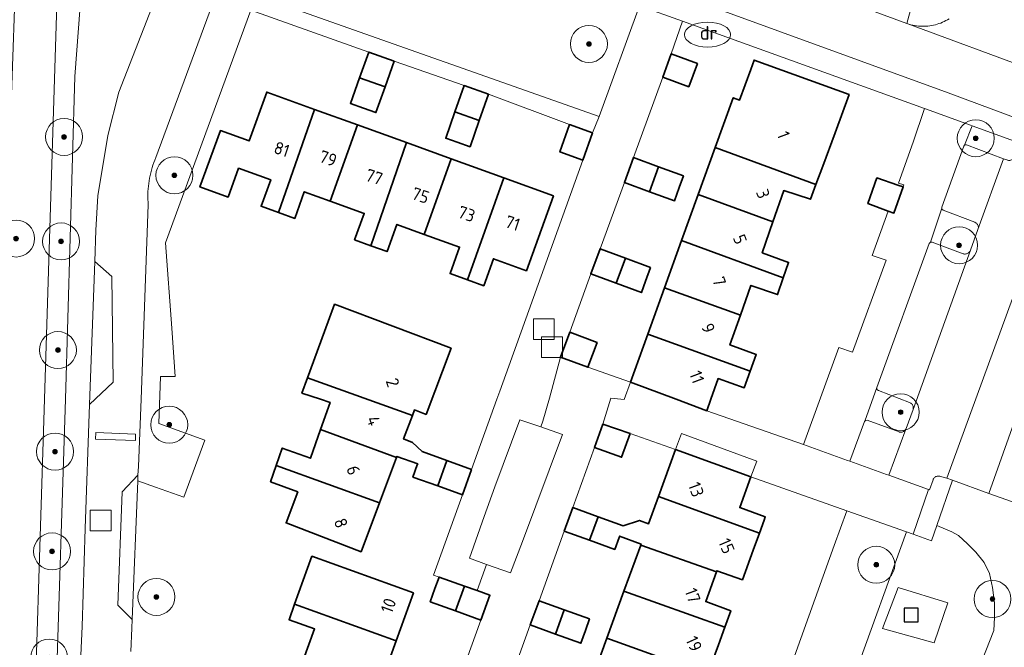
# Model space of a CAD drawing. Extents: x 154222 to 160093, y 456746 to 462495.
# Tile 228 of 254: x 158681 to 158787, y 461223 to 461291. Entities that reach past the tile are written whole.
import ezdxf
from ezdxf.enums import TextEntityAlignment as Align

# ---------------------------------------------------------------- set-up
doc = ezdxf.new("R2010")
doc.units = 0
doc.header["$LTSCALE"] = 0.75
doc.layers.get('0').update_dxf_attribs({"linetype": 'CONTINUOUS'})
for name, color, linetype, lineweight in [('B-XX-GR-BEPLANTING_CULTUUR_BODEMBEDEKKER-GV', 252, 'CONTINUOUS', 18), ('B-XX-GR-BEPLANTING_CULTUUR_BOSPLANTSOEN-GV', 252, 'CONTINUOUS', 18), ('B-XX-GR-BEPLANTING_CULTUUR_HEESTERS-GV', 252, 'CONTINUOUS', 18), ('B-XX-GR-BEPLANTING_CULTUUR_ROOS-GV', 252, 'CONTINUOUS', 18), ('B-XX-GR-BEPLANTING_CULTUUR_VASTE PLANTENVAK-GV', 252, 'CONTINUOUS', 18), ('B-XX-GR-BOOM-S', 252, 'CONTINUOUS', 25), ('B-XX-IE-MEUBILAIR_WEGMEUBILAIR-S', 252, 'CONTINUOUS', 25), ('B-XX-OG-BEBOUWING-GV', 6, 'CONTINUOUS', 35), ('B-XX-OG-BEBOUWING-T18', 1, 'CONTINUOUS', 18), ('B-XX-OG-TERREIN_CULTUURSCHEIDING-GV', 252, 'CONTINUOUS', 18), ('B-XX-OG-TERREIN_ERF-GV', 252, 'CONTINUOUS', 18), ('B-XX-OG-WATER_SLOOT-GV', 252, 'CONTINUOUS', 18), ('B-XX-RI-DRAINAGE_PUT-S', 252, 'CONTINUOUS', 25), ('B-XX-RI-GWA_RIOOLPUT-S', 252, 'CONTINUOUS', 25), ('B-XX-VH-VERHARDING_BETONSTRAATSTEEN-GV', 252, 'CONTINUOUS', 18), ('B-XX-VH-VERHARDING_STRAATBAKSTEEN-GV', 252, 'CONTINUOUS', 18), ('B-XX-VH-VERHARDING_TEGEL-GV', 252, 'CONTINUOUS', 18)]:
    doc.layers.add(name, color=color, linetype=linetype, lineweight=lineweight)
doc.styles.add('NLCS-ISO', font='NLCS-ISO.ttf')
doc.styles.add('NLCS-ISO-M-T18', font='NLCS-ISO.ttf', dxfattribs={"height": 1.8})

# ---------------------------------------------------------------- blocks, each defined once
blk = doc.blocks.new('SRI-PUT_INSPECTIEPUT_RIOOLPUT-SO')
at = {"color": 0, "linetype": 'ByBlock', "lineweight": 18}
blk.add_lwpolyline([(-1.125, -1.125), (1.125, -1.125), (1.125, 1.125), (-1.125, 1.125)], close=True, dxfattribs=at)
blk = doc.blocks.new('SKL-WATER_DRAINAGEPUT-SO')
at = {"color": 0, "linetype": 'ByBlock', "lineweight": 18}
blk.add_ellipse((0, 0), major_axis=(2.5, 0), ratio=0.54, dxfattribs=at)
at = {"color": 0, "linetype": 'ByBlock', "lineweight": 18, "style": 'NLCS-ISO'}
blk.add_text('dr', height=1.5, dxfattribs=at).set_placement((0.12, 0.19), align=Align.MIDDLE_CENTER)
blk = doc.blocks.new('SIE-WEG_SPEELTOESTEL-SO')
at = {"flags": 128}
blk.add_lwpolyline([(-0.75, -0.75), (0.75, -0.75), (0.75, 0.75), (-0.75, 0.75)], close=True, dxfattribs=at)
blk = doc.blocks.new('SGR-BOOM_01-SO')
at = {"linetype": 'ByBlock', "lineweight": 18}
h = blk.add_hatch(color=0, dxfattribs=at)
h.dxf.hatch_style = 1
edge = h.paths.add_edge_path()
edge.add_arc((0, 0), 0.25, 0, 360)
at = {"color": 0, "linetype": 'ByBlock', "lineweight": 18}
for radius in [2, 0.25]:
    blk.add_circle((0, 0), radius, dxfattribs=at)

msp = doc.modelspace()

# ---------------------------------------------------------------- linework, layer by layer
at = {"layer": 'B-XX-GR-BEPLANTING_CULTUUR_BODEMBEDEKKER-GV'}
msp.add_lwpolyline([(158690.47, 461263.276), (158688.625, 461264.908), (158688.054, 461249.438), (158690.623, 461251.84)], close=True, dxfattribs=at)
at = {"layer": 'B-XX-GR-BEPLANTING_CULTUUR_BOSPLANTSOEN-GV'}
for points in [[(158701.631, 461293.453), (158695.236, 461276.15), (158695.125, 461275.881), (158695.021, 461275.609), (158694.925, 461275.335), (158694.837, 461275.058), (158694.756, 461274.778), (158694.683, 461274.497), (158694.617, 461274.213), (158694.56, 461273.928), (158694.51, 461273.641), (158694.468, 461273.354), (158694.434, 461273.065), (158694.408, 461272.775), (158694.39, 461272.485), (158694.38, 461272.194), (158694.378, 461271.903), (158694.384, 461271.612), (158694.398, 461271.322), (158694.419, 461271.046), (158693.647, 461249.999), (158693.347, 461242.718), (158693.309, 461241.792), (158693.284, 461241.183), (158695.209, 461240.5), (158698.276, 461239.412), (158700.537, 461245.591), (158695.552, 461247.364), (158695.739, 461252.475), (158697.331, 461252.464), (158696.954, 461257.684), (158696.284, 461266.937), (158705.508, 461292.097)], [(158791.03, 461237.812), (158785.392, 461239.795), (158781.454, 461241.236), (158779.783, 461236.338), (158781.402, 461235.672), (158782.104, 461235.25), (158783.111, 461234.367), (158784.014, 461233.451), (158784.893, 461232.335), (158785.474, 461231.147), (158785.807, 461229.62), (158786.017, 461227.973), (158786.014, 461226.377), (158785.933, 461224.989), (158783.748, 461219.405)], [(158770.844, 461220.021), (158776.482, 461235.671), (158770.017, 461237.928), (158768.674, 461234.191), (158768.168, 461232.781), (158759.017, 461207.312)]]:
    msp.add_lwpolyline(points, dxfattribs=at)
msp.add_lwpolyline([(158778.534, 461281.407), (158778.434, 461281.443), (158777.228, 461277.81), (158775.622, 461273.386), (158776.212, 461273.183), (158776.134, 461272.971), (158775.136, 461270.142), (158774.52, 461270.354), (158772.778, 461265.552), (158774.285, 461265.039), (158770.664, 461255.08), (158769.164, 461255.594), (158765.34, 461245.097), (158770.119, 461243.385), (158770.351, 461243.301), (158771.93, 461247.579), (158771.997, 461247.641), (158773.267, 461251.271), (158778.955, 461266.859), (158779.091, 461266.99), (158780.308, 461270.666), (158780.311, 461270.763), (158782.682, 461277.391), (158782.779, 461277.481), (158783.598, 461279.58), (158783.409, 461279.648)], close=True, dxfattribs=at)
at = {"layer": 'B-XX-GR-BEPLANTING_CULTUUR_HEESTERS-GV'}
msp.add_lwpolyline([(158778.651, 461298.437), (158776.526, 461290.645), (158776.653, 461290.598), (158776.968, 461290.511), (158777.168, 461290.464), (158777.37, 461290.424), (158777.574, 461290.393), (158777.778, 461290.369), (158777.983, 461290.353), (158778.189, 461290.346), (158778.395, 461290.346), (158778.6, 461290.354), (158778.806, 461290.371), (158779.01, 461290.395), (158779.213, 461290.427), (158779.415, 461290.467), (158779.615, 461290.515), (158779.813, 461290.571), (158780.009, 461290.634), (158780.202, 461290.705), (158780.392, 461290.783), (158780.579, 461290.869), (158780.763, 461290.962), (158780.943, 461291.062), (158781.119, 461291.169)], dxfattribs=at)
for points in [[(158780.306, 461270.57), (158780.308, 461270.666), (158779.091, 461266.99), (158779.279, 461266.991), (158782.637, 461265.73), (158782.708, 461265.716), (158782.781, 461265.71), (158782.854, 461265.712), (158782.926, 461265.721), (158782.996, 461265.739), (158783.065, 461265.764), (158783.13, 461265.797), (158783.191, 461265.837), (158783.247, 461265.883), (158783.298, 461265.935), (158783.343, 461265.992), (158783.382, 461266.054), (158783.413, 461266.119), (158784.23, 461268.353), (158784.251, 461268.42), (158784.265, 461268.489), (158784.271, 461268.559), (158784.269, 461268.629), (158784.258, 461268.699), (158784.24, 461268.767), (158784.215, 461268.832), (158784.182, 461268.894), (158784.142, 461268.952), (158784.096, 461269.005), (158784.044, 461269.053), (158783.988, 461269.094), (158783.926, 461269.128), (158783.89, 461269.145), (158780.451, 461270.444)], [(158773.294, 461251.065), (158773.267, 461251.271), (158771.997, 461247.641), (158772.065, 461247.702), (158772.245, 461247.732), (158775.686, 461246.465), (158775.752, 461246.446), (158775.82, 461246.435), (158775.888, 461246.431), (158775.957, 461246.436), (158776.024, 461246.448), (158776.09, 461246.468), (158776.152, 461246.496), (158776.212, 461246.531), (158776.266, 461246.573), (158776.316, 461246.62), (158776.359, 461246.673), (158776.414, 461246.759), (158776.445, 461246.843), (158777.199, 461248.901), (158777.215, 461248.97), (158777.223, 461249.04), (158777.223, 461249.111), (158777.215, 461249.182), (158777.199, 461249.251), (158777.176, 461249.317), (158777.145, 461249.381), (158777.107, 461249.441), (158777.062, 461249.496), (158777.012, 461249.546), (158776.957, 461249.59), (158776.896, 461249.627), (158776.832, 461249.658), (158776.824, 461249.661), (158773.455, 461250.934)], [(158736.91, 461247.003), (158734.654, 461247.771), (158731.949, 461240.514), (158730.761, 461237.307), (158729.178, 461232.798), (158731.045, 461232.136), (158733.638, 461231.217), (158734.925, 461234.624), (158739.26, 461246.202)]]:
    msp.add_lwpolyline(points, close=True, dxfattribs=at)
at = {"layer": 'B-XX-GR-BEPLANTING_CULTUUR_ROOS-GV'}
msp.add_lwpolyline([(158788.587, 461277.779), (158783.598, 461279.58), (158782.779, 461277.481), (158782.813, 461277.512), (158782.99, 461277.531), (158786.98, 461276.025), (158787.35, 461275.892), (158787.412, 461275.867), (158787.476, 461275.85), (158787.541, 461275.841), (158787.608, 461275.84), (158787.674, 461275.846), (158787.738, 461275.861), (158787.801, 461275.883), (158787.86, 461275.913), (158787.916, 461275.949), (158787.966, 461275.992), (158788.011, 461276.041), (158788.05, 461276.095), (158788.082, 461276.153), (158788.107, 461276.214), (158788.124, 461276.278), (158788.127, 461276.291)], close=True, dxfattribs=at)
at = {"layer": 'B-XX-GR-BEPLANTING_CULTUUR_VASTE PLANTENVAK-GV'}
msp.add_lwpolyline([(158760.274, 461243.319), (158752.131, 461246.291), (158751.504, 461244.574), (158759.647, 461241.602)], close=True, dxfattribs=at)
at = {"layer": 'B-XX-OG-BEBOUWING-GV'}
for points in [[(158721.046, 461286.564), (158718.291, 461287.553), (158717.296, 461284.781), (158720.051, 461283.794)], [(158753.856, 461286.341), (158751.035, 461287.38), (158750.105, 461284.854), (158752.926, 461283.815)], [(158770.299, 461282.956), (158760.002, 461286.7), (158759.63, 461285.676), (158758.429, 461282.374), (158757.735, 461282.613), (158755.799, 461277.252), (158766.689, 461273.24), (158767.427, 461275.226), (158768.767, 461278.832)], [(158720.051, 461283.794), (158717.296, 461284.781), (158716.301, 461282.01), (158717.728, 461281.496), (158719.056, 461281.021)], [(158712.419, 461281.356), (158707.246, 461283.226), (158705.338, 461277.949), (158702.225, 461279.075), (158700.019, 461272.973), (158703.06, 461271.874), (158704.189, 461274.999), (158707.674, 461273.739), (158706.64, 461270.88), (158708.509, 461270.204)], [(158731.239, 461283.009), (158728.602, 461283.929), (158727.61, 461281.085), (158730.247, 461280.167)], [(158717.073, 461279.673), (158712.419, 461281.356), (158708.509, 461270.204), (158710.268, 461269.568), (158711.308, 461272.444), (158714.11, 461271.431)], [(158730.247, 461280.167), (158727.61, 461281.085), (158726.618, 461278.242), (158727.844, 461277.813), (158729.255, 461277.322)], [(158722.366, 461277.759), (158717.073, 461279.673), (158714.11, 461271.431), (158717.792, 461270.1), (158716.761, 461267.248), (158718.518, 461266.612)], [(158742.516, 461278.837), (158740.024, 461279.715), (158738.983, 461276.759), (158741.475, 461275.881)], [(158727.203, 461276.01), (158722.366, 461277.759), (158718.518, 461266.612), (158720.278, 461265.976), (158721.338, 461268.908), (158724.3, 461267.837)], [(158766.689, 461273.24), (158755.799, 461277.252), (158753.955, 461272.146), (158762.04, 461269.21), (158763.2, 461272.574), (158766.093, 461271.637)], [(158732.922, 461273.943), (158727.203, 461276.01), (158724.3, 461267.837), (158728.126, 461266.454), (158727.091, 461263.592), (158728.969, 461262.913)], [(158749.657, 461275.152), (158746.946, 461276.14), (158745.964, 461273.44), (158748.674, 461272.454)], [(158752.366, 461274.169), (158749.657, 461275.152), (158748.674, 461272.454), (158751.384, 461271.469), (158751.901, 461272.892)], [(158738.286, 461272.003), (158732.922, 461273.943), (158728.969, 461262.913), (158730.729, 461262.277), (158731.785, 461265.2), (158735.359, 461263.908)], [(158775.544, 461273.174), (158773.298, 461273.946), (158772.317, 461271.166), (158774.52, 461270.354), (158775.136, 461270.142), (158776.134, 461272.971)], [(158762.04, 461269.21), (158753.955, 461272.146), (158752.155, 461267.163), (158763.16, 461263.146), (158763.725, 461264.809), (158760.88, 461265.846)], [(158746.059, 461265.274), (158743.319, 461266.288), (158742.315, 461263.57), (158745.053, 461262.558)], [(158763.16, 461263.146), (158752.155, 461267.163), (158750.307, 461262.045), (158758.509, 461259.083), (158759.647, 461262.307), (158762.54, 461261.32)], [(158748.797, 461264.263), (158746.059, 461265.274), (158745.053, 461262.558), (158747.793, 461261.545), (158748.252, 461262.787)], [(158758.509, 461259.083), (158750.307, 461262.045), (158748.493, 461257.024), (158759.569, 461253.022), (158760.22, 461254.841), (158757.377, 461255.877)], [(158727.195, 461255.526), (158714.585, 461260.276), (158713.88, 461258.404), (158711.666, 461252.333), (158723.004, 461248.226), (158723.236, 461248.842), (158724.499, 461248.367)], [(158743.012, 461256.156), (158740.035, 461257.255), (158739.04, 461254.56), (158742.016, 461253.46)], [(158759.569, 461253.022), (158748.493, 461257.024), (158746.629, 461251.861), (158751.569, 461250), (158754.884, 461248.752), (158755.316, 461250), (158756.093, 461252.239), (158758.937, 461251.253)], [(158723.004, 461248.226), (158711.666, 461252.333), (158711.059, 461250.67), (158713.077, 461250), (158714.108, 461249.657), (158713.064, 461246.718), (158721.304, 461243.708), (158721.341, 461243.807), (158723.582, 461243.002), (158723.542, 461242.891), (158723.072, 461241.581), (158725.752, 461240.619), (158726.743, 461243.374), (158724.061, 461244.336), (158723.038, 461245.335), (158722.055, 461245.705)], [(158746.575, 461246.294), (158743.634, 461247.319), (158742.719, 461244.784), (158745.647, 461243.725)], [(158721.304, 461243.708), (158713.064, 461246.718), (158711.964, 461243.619), (158708.916, 461244.724), (158708.258, 461242.817), (158719.454, 461238.795)], [(158759.647, 461241.602), (158751.504, 461244.574), (158749.638, 461239.462), (158760.563, 461235.523), (158761.077, 461236.931), (158761.201, 461237.271), (158758.435, 461238.28)], [(158719.454, 461238.795), (158708.258, 461242.817), (158707.656, 461241.075), (158710.604, 461239.968), (158709.346, 461236.619), (158717.462, 461233.502)], [(158729.422, 461242.412), (158726.743, 461243.374), (158725.752, 461240.619), (158728.431, 461239.657)], [(158760.563, 461235.523), (158749.638, 461239.462), (158748.571, 461236.535), (158747.594, 461236.892), (158745.839, 461236.306), (158743.102, 461237.296), (158742.181, 461234.751), (158744.918, 461233.761), (158745.389, 461235.057), (158745.439, 461235.189), (158747.769, 461234.339), (158747.729, 461234.228), (158755.928, 461231.324), (158755.976, 461231.455), (158758.726, 461230.464), (158759.888, 461233.673)], [(158743.102, 461237.296), (158740.369, 461238.284), (158739.448, 461235.739), (158742.181, 461234.751)], [(158755.928, 461231.324), (158747.729, 461234.228), (158745.913, 461229.253), (158756.821, 461225.349), (158757.469, 461227.124), (158754.757, 461228.114)], [(158723.122, 461229.066), (158712.137, 461233.024), (158710.26, 461227.818), (158721.245, 461223.857)], [(158728.657, 461229.78), (158725.904, 461230.76), (158725.455, 461229.521), (158724.937, 461228.093), (158727.682, 461227.097)], [(158730.013, 461229.297), (158728.657, 461229.78), (158727.682, 461227.097), (158730.428, 461226.101), (158731.408, 461228.8)], [(158745.913, 461229.253), (158744.049, 461224.145), (158752.164, 461221.22), (158754.956, 461220.213), (158756.127, 461223.419), (158756.821, 461225.349)], [(158721.245, 461223.857), (158710.26, 461227.818), (158709.657, 461226.144), (158712.422, 461225.147), (158711.202, 461221.76), (158719.411, 461218.766)], [(158739.454, 461227.219), (158736.722, 461228.206), (158735.773, 461225.586), (158738.507, 461224.598)], [(158742.193, 461226.229), (158739.454, 461227.219), (158738.507, 461224.598), (158741.244, 461223.608), (158741.742, 461224.977)], [(158752.164, 461221.22), (158744.049, 461224.145), (158742.203, 461219.085), (158754.052, 461214.793), (158754.573, 461216.22), (158753.635, 461216.562), (158753.737, 461216.843), (158750.939, 461217.864)]]:
    msp.add_lwpolyline(points, close=True, dxfattribs=at)
at = {"layer": 'B-XX-OG-TERREIN_CULTUURSCHEIDING-GV'}
for points in [[(158747.288, 461295.478), (158719.447, 461305.482), (158714.494, 461298.982), (158709.883, 461292.329), (158743.211, 461280.6), (158747.591, 461292.574), (158748.491, 461295.037), (158747.837, 461295.277)], [(158780.028, 461241.685), (158779.957, 461241.69), (158779.886, 461241.687), (158779.816, 461241.676), (158779.748, 461241.657), (158779.682, 461241.63), (158779.62, 461241.597), (158779.562, 461241.556), (158779.509, 461241.51), (158779.461, 461241.457), (158779.42, 461241.4), (158779.385, 461241.338), (158779.362, 461241.285), (158778.984, 461240.188), (158778.89, 461240.222), (158777.211, 461235.416), (158779.203, 461234.675), (158779.783, 461236.338), (158781.454, 461241.236), (158780.846, 461241.459), (158780.165, 461241.651), (158780.097, 461241.672)], [(158773.904, 461225.198), (158775.577, 461229.631), (158780.951, 461227.959), (158779.479, 461223.66)], [(158780.951, 461227.959), (158775.577, 461229.631), (158773.904, 461225.198), (158779.479, 461223.66)]]:
    msp.add_lwpolyline(points, close=True, dxfattribs=at)
for points in [[(158755.35, 461298.459), (158776.526, 461290.645), (158778.651, 461298.437)], [(158686.317, 461205.213), (158687.25, 461225.416), (158687.584, 461236.019), (158688.054, 461249.438), (158688.625, 461264.908), (158688.76, 461268.28), (158688.964, 461271.999), (158690.033, 461278.536), (158691.244, 461283.229), (158696.317, 461296.272)], [(158687.222, 461294.939), (158686.471, 461284.9), (158685.471, 461249.999), (158683.385, 461184.97)], [(158783.748, 461219.405), (158785.933, 461224.989), (158786.014, 461226.377), (158786.017, 461227.973), (158785.807, 461229.62), (158785.474, 461231.147), (158784.893, 461232.335), (158784.014, 461233.451), (158783.111, 461234.367), (158782.104, 461235.25), (158781.402, 461235.672), (158779.783, 461236.338), (158779.203, 461234.675), (158777.211, 461235.416), (158776.482, 461235.671), (158770.844, 461220.021)]]:
    msp.add_lwpolyline(points, dxfattribs=at)
at = {"layer": 'B-XX-OG-TERREIN_ERF-GV'}
for points in [[(158727.311, 461217.519), (158730.428, 461226.101), (158727.682, 461227.097), (158724.937, 461228.093), (158725.455, 461229.521), (158725.904, 461230.76), (158725.312, 461230.97), (158728.431, 461239.657), (158725.752, 461240.619), (158723.072, 461241.581), (158723.542, 461242.891), (158723.582, 461243.002), (158721.341, 461243.807), (158721.304, 461243.708), (158719.454, 461238.795), (158717.462, 461233.502), (158709.346, 461236.619), (158710.604, 461239.968), (158707.656, 461241.075), (158708.258, 461242.817), (158708.916, 461244.724), (158711.964, 461243.619), (158713.064, 461246.718), (158714.108, 461249.657), (158713.077, 461250), (158711.059, 461250.67), (158711.666, 461252.333), (158713.88, 461258.404), (158714.585, 461260.276), (158727.195, 461255.526), (158724.499, 461248.367), (158723.236, 461248.842), (158723.004, 461248.226), (158722.055, 461245.705), (158723.038, 461245.335), (158724.061, 461244.336), (158726.743, 461243.374), (158729.422, 461242.412), (158732.147, 461249.999), (158732.467, 461250.872), (158733.434, 461253.594), (158741.475, 461275.881), (158738.983, 461276.759), (158740.024, 461279.715), (158731.239, 461283.009), (158730.247, 461280.167), (158729.255, 461277.322), (158727.844, 461277.813), (158726.618, 461278.242), (158727.61, 461281.085), (158728.602, 461283.929), (158721.046, 461286.564), (158720.051, 461283.794), (158719.056, 461281.021), (158717.728, 461281.496), (158716.301, 461282.01), (158717.296, 461284.781), (158718.291, 461287.553), (158705.508, 461292.097), (158696.284, 461266.937), (158696.954, 461257.684), (158697.331, 461252.464), (158695.739, 461252.475), (158695.552, 461247.364), (158700.537, 461245.591), (158698.276, 461239.412), (158695.209, 461240.5), (158693.284, 461241.183), (158692.667, 461226.167), (158692.628, 461225.231), (158692.537, 461222.722)], [(158759.017, 461207.312), (158768.168, 461232.781), (158768.674, 461234.191), (158770.017, 461237.928), (158759.647, 461241.602), (158758.435, 461238.28), (158761.201, 461237.271), (158761.077, 461236.931), (158760.563, 461235.523), (158759.888, 461233.673), (158758.726, 461230.464), (158755.976, 461231.455), (158755.928, 461231.324), (158754.757, 461228.114), (158757.469, 461227.124), (158756.821, 461225.349), (158756.127, 461223.419), (158754.956, 461220.213)], [(158742.203, 461219.085), (158744.049, 461224.145), (158745.913, 461229.253), (158747.729, 461234.228), (158747.769, 461234.339), (158745.439, 461235.189), (158745.389, 461235.057), (158744.918, 461233.761), (158742.181, 461234.751), (158739.448, 461235.739), (158736.722, 461228.206), (158739.454, 461227.219), (158742.193, 461226.229), (158741.742, 461224.977), (158741.244, 461223.608), (158738.507, 461224.598), (158735.773, 461225.586), (158733.085, 461218.157)]]:
    msp.add_lwpolyline(points, dxfattribs=at)
for points in [[(158778.434, 461281.443), (158752.258, 461290.89), (158751.035, 461287.38), (158753.856, 461286.341), (158752.926, 461283.815), (158750.105, 461284.854), (158746.946, 461276.14), (158749.657, 461275.152), (158752.366, 461274.169), (158751.901, 461272.892), (158751.384, 461271.469), (158748.674, 461272.454), (158745.964, 461273.44), (158743.319, 461266.288), (158746.059, 461265.274), (158748.797, 461264.263), (158748.252, 461262.787), (158747.793, 461261.545), (158745.053, 461262.558), (158742.315, 461263.57), (158740.035, 461257.255), (158743.012, 461256.156), (158742.016, 461253.46), (158746.629, 461251.861), (158748.493, 461257.024), (158750.307, 461262.045), (158752.155, 461267.163), (158753.955, 461272.146), (158755.799, 461277.252), (158757.735, 461282.613), (158758.429, 461282.374), (158759.63, 461285.676), (158760.002, 461286.7), (158770.299, 461282.956), (158768.767, 461278.832), (158767.427, 461275.226), (158766.689, 461273.24), (158766.093, 461271.637), (158763.2, 461272.574), (158762.04, 461269.21), (158760.88, 461265.846), (158763.725, 461264.809), (158763.16, 461263.146), (158762.54, 461261.32), (158759.647, 461262.307), (158758.509, 461259.083), (158757.377, 461255.877), (158760.22, 461254.841), (158759.569, 461253.022), (158758.937, 461251.253), (158756.093, 461252.239), (158755.316, 461250), (158754.884, 461248.752), (158765.34, 461245.097), (158769.164, 461255.594), (158770.664, 461255.08), (158774.285, 461265.039), (158772.778, 461265.552), (158774.52, 461270.354), (158772.317, 461271.166), (158773.298, 461273.946), (158775.544, 461273.174), (158776.134, 461272.971), (158776.212, 461273.183), (158775.622, 461273.386), (158777.228, 461277.81)], [(158705.338, 461277.949), (158707.246, 461283.226), (158712.419, 461281.356), (158717.073, 461279.673), (158722.366, 461277.759), (158727.203, 461276.01), (158732.922, 461273.943), (158738.286, 461272.003), (158735.359, 461263.908), (158731.785, 461265.2), (158730.729, 461262.277), (158728.969, 461262.913), (158727.091, 461263.592), (158728.126, 461266.454), (158724.3, 461267.837), (158721.338, 461268.908), (158720.278, 461265.976), (158718.518, 461266.612), (158716.761, 461267.248), (158717.792, 461270.1), (158714.11, 461271.431), (158711.308, 461272.444), (158710.268, 461269.568), (158708.509, 461270.204), (158706.64, 461270.88), (158707.674, 461273.739), (158704.189, 461274.999), (158703.06, 461271.874), (158700.019, 461272.973), (158702.225, 461279.075)], [(158751.504, 461244.574), (158746.575, 461246.294), (158745.647, 461243.725), (158742.719, 461244.784), (158740.369, 461238.284), (158743.102, 461237.296), (158745.839, 461236.306), (158747.594, 461236.892), (158748.571, 461236.535), (158749.638, 461239.462)], [(158710.26, 461227.818), (158712.137, 461233.024), (158723.122, 461229.066), (158721.245, 461223.857), (158719.411, 461218.766), (158717.592, 461213.719), (158715.804, 461208.756), (158713.963, 461203.647), (158711.981, 461198.147), (158703.791, 461201.098), (158705.18, 461204.954), (158702.451, 461205.937), (158703.037, 461207.565), (158703.695, 461209.39), (158706.423, 461208.408), (158707.604, 461211.685), (158704.852, 461212.677), (158706, 461215.863), (158706.645, 461217.652), (158707.298, 461219.464), (158710.021, 461218.483), (158711.202, 461221.76), (158712.422, 461225.147), (158709.657, 461226.144)]]:
    msp.add_lwpolyline(points, close=True, dxfattribs=at)
at = {"layer": 'B-XX-OG-WATER_SLOOT-GV'}
msp.add_lwpolyline([(158684.954, 461306.613), (158680.453, 461306.645), (158678.451, 461249.999), (158676.681, 461190.519), (158677.541, 461183.54), (158677.666, 461183.175), (158678.02, 461182.657), (158678.434, 461182.461), (158679.228, 461182.405), (158679.324, 461182.416), (158680.19, 461182.517), (158680.525, 461182.672), (158680.903, 461183.255), (158681.051, 461184.08), (158681.387, 461186.663), (158681.313, 461190.578), (158683.198, 461249.999)], close=True, dxfattribs=at)
for points in [[(158684.954, 461306.613), (158683.198, 461249.999), (158681.313, 461190.578), (158681.387, 461186.663), (158681.051, 461184.08), (158680.903, 461183.255), (158680.525, 461182.672), (158680.19, 461182.517)], [(158683.385, 461184.97), (158685.471, 461249.999), (158686.471, 461284.9), (158687.222, 461294.939)]]:
    msp.add_lwpolyline(points, dxfattribs=at)
at = {"layer": 'B-XX-VH-VERHARDING_BETONSTRAATSTEEN-GV'}
for points in [[(158883.969, 461249.772), (158878.126, 461251.92), (158876.586, 461254.359), (158814.714, 461276.911), (158811.908, 461277.904), (158807.878, 461279.33), (158805.281, 461280.249), (158790.963, 461285.317), (158790.559, 461285.467), (158790.327, 461285.553), (158776.653, 461290.598), (158776.526, 461290.645), (158755.35, 461298.459)], [(158696.317, 461296.272), (158691.244, 461283.229), (158690.033, 461278.536), (158688.964, 461271.999), (158688.76, 461268.28), (158688.625, 461264.908), (158690.47, 461263.276), (158690.623, 461251.84), (158688.054, 461249.438), (158687.584, 461236.019), (158687.25, 461225.416), (158686.317, 461205.213)], [(158692.537, 461222.722), (158692.628, 461225.231), (158692.667, 461226.167), (158691.141, 461227.737), (158691.586, 461239.983), (158693.309, 461241.792), (158693.347, 461242.718), (158693.647, 461249.999), (158694.419, 461271.046), (158694.398, 461271.322), (158694.384, 461271.612), (158694.378, 461271.903), (158694.38, 461272.194), (158694.39, 461272.485), (158694.408, 461272.775), (158694.434, 461273.065), (158694.468, 461273.354), (158694.51, 461273.641), (158694.56, 461273.928), (158694.617, 461274.213), (158694.683, 461274.497), (158694.756, 461274.778), (158694.837, 461275.058), (158694.925, 461275.335), (158695.021, 461275.609), (158695.125, 461275.881), (158695.236, 461276.15), (158701.631, 461293.453)], [(158753.145, 461293.334), (158780.988, 461283.146), (158803.315, 461274.84), (158807.437, 461273.307), (158829.823, 461265.252), (158832.064, 461266.303), (158839.171, 461263.696), (158840.105, 461261.691), (158840.387, 461261.086), (158870.94, 461249.999), (158891.32, 461242.809)], [(158781.119, 461291.169), (158780.943, 461291.062), (158780.763, 461290.962), (158780.579, 461290.869), (158780.392, 461290.783), (158780.202, 461290.705), (158780.009, 461290.634), (158779.813, 461290.571), (158779.615, 461290.515), (158779.415, 461290.467), (158779.213, 461290.427), (158779.01, 461290.395), (158778.806, 461290.371), (158778.6, 461290.354), (158778.395, 461290.346), (158778.189, 461290.346), (158777.983, 461290.353), (158777.778, 461290.369), (158777.574, 461290.393), (158777.37, 461290.424), (158777.168, 461290.464), (158776.968, 461290.511), (158776.653, 461290.598), (158790.327, 461285.553)], [(158733.085, 461218.157), (158735.773, 461225.586), (158736.722, 461228.206), (158739.448, 461235.739), (158740.369, 461238.284), (158742.719, 461244.784), (158743.634, 461247.319), (158744.493, 461250.112), (158745.923, 461249.977), (158746.629, 461251.861), (158742.016, 461253.46), (158739.04, 461254.56), (158737.837, 461250.102), (158737.123, 461247.641), (158736.91, 461247.003), (158739.26, 461246.202), (158734.925, 461234.624), (158733.638, 461231.217), (158731.045, 461232.136), (158730.013, 461229.297), (158731.408, 461228.8), (158730.428, 461226.101), (158727.311, 461217.519)]]:
    msp.add_lwpolyline(points, dxfattribs=at)
for points in [[(158752.258, 461290.89), (158747.591, 461292.574), (158743.211, 461280.6), (158742.516, 461278.837), (158741.475, 461275.881), (158733.434, 461253.594), (158732.467, 461250.872), (158732.147, 461249.999), (158729.422, 461242.412), (158728.431, 461239.657), (158725.312, 461230.97), (158725.904, 461230.76), (158728.657, 461229.78), (158730.013, 461229.297), (158731.045, 461232.136), (158729.178, 461232.798), (158730.761, 461237.307), (158731.949, 461240.514), (158734.654, 461247.771), (158736.91, 461247.003), (158737.123, 461247.641), (158737.837, 461250.102), (158739.04, 461254.56), (158740.035, 461257.255), (158742.315, 461263.57), (158743.319, 461266.288), (158745.964, 461273.44), (158746.946, 461276.14), (158750.105, 461284.854), (158751.035, 461287.38)], [(158751.569, 461250), (158746.629, 461251.861), (158745.923, 461249.977), (158744.493, 461250.112), (158743.634, 461247.319), (158746.575, 461246.294), (158751.504, 461244.574), (158752.131, 461246.291), (158760.274, 461243.319), (158759.647, 461241.602), (158770.017, 461237.928), (158776.482, 461235.671), (158777.211, 461235.416), (158778.89, 461240.222), (158774.592, 461241.772), (158774.34, 461241.863), (158770.351, 461243.301), (158770.119, 461243.385), (158765.34, 461245.097), (158754.884, 461248.752)], [(158688.704, 461245.699), (158688.729, 461246.399), (158693.046, 461246.24), (158693.021, 461245.541)], [(158693.046, 461246.24), (158688.729, 461246.399), (158688.704, 461245.699), (158693.021, 461245.541)], [(158693.284, 461241.183), (158693.309, 461241.792), (158691.586, 461239.983), (158691.141, 461227.737), (158692.667, 461226.167)]]:
    msp.add_lwpolyline(points, close=True, dxfattribs=at)
at = {"layer": 'B-XX-VH-VERHARDING_STRAATBAKSTEEN-GV'}
for points in [[(158786.98, 461276.025), (158782.99, 461277.531), (158782.813, 461277.512), (158782.779, 461277.481), (158782.682, 461277.391), (158780.311, 461270.763), (158780.308, 461270.666), (158780.306, 461270.57), (158780.451, 461270.444), (158783.89, 461269.145), (158783.926, 461269.128), (158783.988, 461269.094), (158784.044, 461269.053), (158784.096, 461269.005), (158784.142, 461268.952), (158784.182, 461268.894), (158784.215, 461268.832), (158784.24, 461268.767), (158784.258, 461268.699), (158784.269, 461268.629), (158784.271, 461268.559), (158784.265, 461268.489), (158784.251, 461268.42), (158784.23, 461268.353)], [(158782.637, 461265.73), (158779.279, 461266.991), (158779.091, 461266.99), (158778.955, 461266.859), (158773.267, 461251.271), (158773.294, 461251.065), (158773.455, 461250.934), (158776.824, 461249.661), (158776.832, 461249.658), (158776.896, 461249.627), (158776.957, 461249.59), (158777.012, 461249.546), (158777.062, 461249.496), (158777.107, 461249.441), (158777.145, 461249.381), (158777.176, 461249.317), (158777.199, 461249.251), (158777.215, 461249.182), (158777.223, 461249.111), (158777.223, 461249.04), (158777.215, 461248.97), (158777.199, 461248.901), (158783.413, 461266.119), (158783.382, 461266.054), (158783.343, 461265.992), (158783.298, 461265.935), (158783.247, 461265.883), (158783.191, 461265.837), (158783.13, 461265.797), (158783.065, 461265.764), (158782.996, 461265.739), (158782.926, 461265.721), (158782.854, 461265.712), (158782.781, 461265.71), (158782.708, 461265.716)], [(158775.686, 461246.465), (158772.245, 461247.732), (158772.065, 461247.702), (158771.997, 461247.641), (158771.93, 461247.579), (158770.351, 461243.301), (158774.34, 461241.863), (158774.592, 461241.772), (158776.414, 461246.759), (158776.359, 461246.673), (158776.316, 461246.62), (158776.266, 461246.573), (158776.212, 461246.531), (158776.152, 461246.496), (158776.09, 461246.468), (158776.024, 461246.448), (158775.957, 461246.436), (158775.888, 461246.431), (158775.82, 461246.435), (158775.752, 461246.446)]]:
    msp.add_lwpolyline(points, close=True, dxfattribs=at)
for points in [[(158787.35, 461275.892), (158786.98, 461276.025), (158784.23, 461268.353), (158783.413, 461266.119), (158777.199, 461248.901), (158776.445, 461246.843), (158776.414, 461246.759), (158774.592, 461241.772), (158778.89, 461240.222), (158778.984, 461240.188), (158779.362, 461241.285), (158779.385, 461241.338), (158779.42, 461241.4), (158779.461, 461241.457), (158779.509, 461241.51), (158779.562, 461241.556), (158779.62, 461241.597), (158779.682, 461241.63), (158779.748, 461241.657), (158779.816, 461241.676), (158779.886, 461241.687), (158779.957, 461241.69), (158780.028, 461241.685), (158780.097, 461241.672), (158780.165, 461241.651), (158780.846, 461241.459), (158787.966, 461260.914)], [(158787.966, 461260.914), (158780.846, 461241.459), (158781.454, 461241.236), (158785.392, 461239.795), (158792.358, 461259.402)], [(158792.358, 461259.402), (158785.392, 461239.795), (158791.03, 461237.812)]]:
    msp.add_lwpolyline(points, dxfattribs=at)
at = {"layer": 'B-XX-VH-VERHARDING_TEGEL-GV'}
for points in [[(158707.328, 461293.456), (158702.297, 461295.257), (158701.631, 461293.453), (158705.508, 461292.097), (158718.291, 461287.553), (158721.046, 461286.564), (158728.602, 461283.929), (158731.239, 461283.009), (158740.024, 461279.715), (158742.516, 461278.837), (158743.211, 461280.6), (158709.883, 461292.329)], [(158753.145, 461293.334), (158748.491, 461295.037), (158747.591, 461292.574), (158752.258, 461290.89), (158778.434, 461281.443), (158778.534, 461281.407), (158783.409, 461279.648), (158783.598, 461279.58), (158788.587, 461277.779), (158788.634, 461277.762), (158792.418, 461276.355), (158792.431, 461276.35), (158799.048, 461273.922), (158799.175, 461273.875), (158802.523, 461272.663), (158803.315, 461274.84), (158780.988, 461283.146)]]:
    msp.add_lwpolyline(points, close=True, dxfattribs=at)

# ---------------------------------------------------------------- block references
at = {"layer": 'B-XX-GR-BOOM-S'}
for p in [(158742.117, 461288.434), (158685.303, 461278.381), (158783.989, 461278.232), (158697.25, 461274.227), (158680.111, 461267.386), (158684.984, 461267.074), (158782.184, 461266.657), (158684.643, 461255.322), (158775.858, 461248.6), (158696.694, 461247.25), (158684.328, 461244.331), (158684.005, 461233.543), (158773.218, 461232.095), (158695.303, 461228.616), (158785.799, 461228.389), (158683.692, 461222.058)]:
    msp.add_blockref('SGR-BOOM_01-SO', p, dxfattribs=at)
at = {"layer": 'B-XX-IE-MEUBILAIR_WEGMEUBILAIR-S'}
msp.add_blockref('SIE-WEG_SPEELTOESTEL-SO', (158776.999, 461226.655), dxfattribs=at)
at = {"layer": 'B-XX-RI-DRAINAGE_PUT-S'}
msp.add_blockref('SKL-WATER_DRAINAGEPUT-SO', (158754.957, 461289.45), dxfattribs=at)
at = {"layer": 'B-XX-RI-GWA_RIOOLPUT-S'}
for p in [(158737.238, 461257.577), (158738.12, 461255.629), (158689.273, 461236.89)]:
    msp.add_blockref('SRI-PUT_INSPECTIEPUT_RIOOLPUT-SO', p, dxfattribs=at)

# ---------------------------------------------------------------- texts
at = {"layer": 'B-XX-OG-BEBOUWING-T18', "style": 'NLCS-ISO-M-T18'}
for s, rotation, p in [('1', 290.5, (158763.178, 461278.61)), ('81', 341.6, (158708.875, 461277.05)), ('79', 341.6, (158713.89, 461276.05)), ('77', 341.6, (158718.875, 461274.05)), ('75', 341.6, (158723.892, 461272.05)), ('3', 290.5, (158760.963, 461272.226)), ('73', 341.6, (158728.873, 461270.05)), ('71', 341.6, (158733.858, 461269.05)), ('5', 290.5, (158758.471, 461267.302)), ('7', 290.5, (158756.225, 461262.742)), ('9', 290.5, (158755.026, 461257.697)), ('2', 289.2, (158720.88, 461251.801)), ('11', 290.5, (158753.808, 461252.408)), ('4', 289.2, (158718.813, 461247.667)), ('6', 289.2, (158716.622, 461242.317)), ('13', 289.9, (158753.725, 461240.238)), ('8', 289.2, (158715.273, 461236.603)), ('15', 293.2, (158757.013, 461234.122)), ('17', 289.9, (158753.351, 461228.772)), ('10', 70.1, (158720.416, 461227.678)), ('19', 294.3, (158753.49, 461223.544))]:
    msp.add_text(s, height=1.35, rotation=rotation, dxfattribs=at).set_placement(p, align=Align.MIDDLE_CENTER)

doc.saveas('drawing.dxf')
